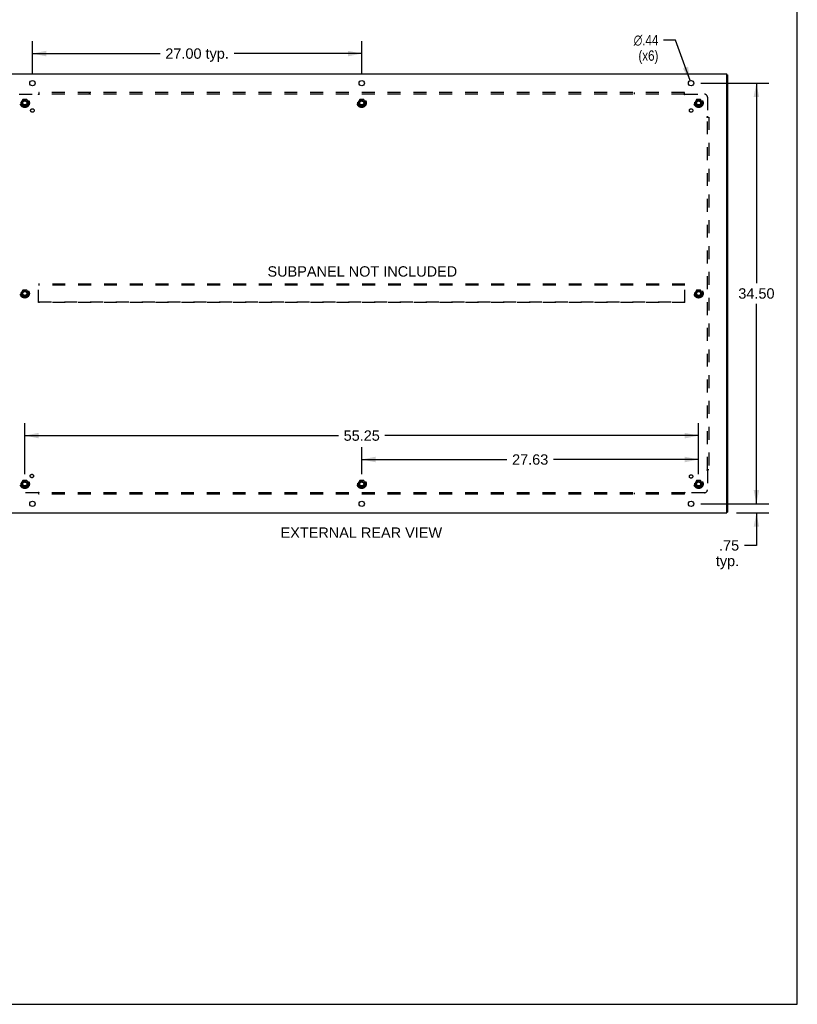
# Model space of a CAD drawing. Header units: inches. Extents: x 0 to 192, y 0 to 125.
# Tile 21 of 21: x 129 to 192, y 0 to 81. Entities that reach past the tile are written whole.
import ezdxf

# ---------------------------------------------------------------- set-up
doc = ezdxf.new("R2010")
doc.units = ezdxf.units.IN
doc.header["$LTSCALE"] = 10.584906
doc.header["$MEASUREMENT"] = 0
doc.linetypes.add('HIDDEN', pattern=[0.2, 0.1, -0.1])
doc.layers.get('0').update_dxf_attribs({"linetype": 'CONTINUOUS'})
for name, color, linetype in [('DEFAULT_2', 8, 'HIDDEN'), ('DIMENSIONS', 7, 'CONTINUOUS'), ('SUBPANEL', 7, 'CONTINUOUS')]:
    doc.layers.add(name, color=color, linetype=linetype)
doc.styles.get("Standard").update_dxf_attribs({"font": 'arial.ttf'})
doc.styles.add('TEXTSTYLE_1', font='gdt', dxfattribs={"width": 0.8})
doc.dimstyles.new('DIMSTYLE_1', dxfattribs={"dimtxt": 0.849057, "dimasz": 1.132075, "dimexe": 0.09, "dimexo": 0.07, "dimgap": 0.0375, "dimtad": 0, "dimtih": 1, "dimtoh": 1, "dimzin": 4, "dimdsep": 46, "dimtxsty": 'Standard', "dimblk": '_FILLED', "dimblk1": '_FILLED', "dimblk2": '_FILLED', "dimcen": 0.09, "dimadec": 3, "dimazin": 1, "dimtfac": 1, "dimtdec": 3, "dimtofl": 0, "dimtmove": 0, "dimatfit": 3, "dimldrblk": '_FILLED', "dimfxl": 0, "dimtolj": 1, "dimtzin": 4, "dimarcsym": 0})
doc.dimstyles.new('DIMSTYLE_2', dxfattribs={"dimtxt": 0.849057, "dimasz": 1.132075, "dimexe": 0.09, "dimexo": 0.07, "dimgap": 0.09, "dimtad": 0, "dimtih": 1, "dimtoh": 1, "dimzin": 4, "dimdsep": 46, "dimtxsty": 'Standard', "dimblk": '_FILLED', "dimblk1": '_FILLED', "dimblk2": '_FILLED', "dimcen": 0.09, "dimadec": 3, "dimazin": 1, "dimtfac": 1, "dimtdec": 3, "dimtofl": 0, "dimtmove": 0, "dimatfit": 1, "dimldrblk": '_FILLED', "dimfxl": 0, "dimtolj": 1, "dimtzin": 4, "dimarcsym": 0})

# ---------------------------------------------------------------- blocks, each defined once
blk = doc.blocks.new('_FILLED')
at = {"color": 0, "linetype": 'ByBlock'}
blk.add_solid([(0, 0), (-1, 0.2), (-1, -0.2)], dxfattribs=at)
blk = doc.blocks.new('*D7')
at = {"layer": 'DIMENSIONS', "color": 2, "linetype": 'Continuous'}
for p, q in [((189.101, 41.049), (189.101, 43.313)), ((184.53, 41.049), (190.119, 41.049)), ((187.455, 40.299), (190.119, 40.299)), ((189.101, 40.299), (189.101, 37.636)), ((189.101, 37.636), (188.11, 37.636))]:
    blk.add_line(p, q, dxfattribs=at)
at = {"layer": 'DIMENSIONS', "color": 2, "linetype": 'Continuous', "xscale": 1.1320754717, "yscale": 1.1320754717, "zscale": 1.1320754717}
for p, rotation in [((189.101, 41.049), 270), ((189.101, 40.299), 90)]:
    blk.add_blockref('_FILLED', p, dxfattribs=dict(at, rotation=rotation))
at = {"layer": 'DIMENSIONS', "color": 2, "linetype": 'Continuous', "insert": (187.685, 38.061), "char_height": 0.8491, "width": 1.90959, "attachment_point": 3, "line_spacing_factor": 0.9}
blk.add_mtext('.75\\Ptyp.', dxfattribs=at)
blk = doc.blocks.new('*D8')
at = {"layer": 'DIMENSIONS', "color": 2, "linetype": 'Continuous'}
for p, q in [((129.737, 76.341), (129.737, 78.994)), ((156.737, 76.341), (156.737, 78.994)), ((129.737, 77.975), (140.21, 77.975)), ((156.737, 77.975), (146.264, 77.975))]:
    blk.add_line(p, q, dxfattribs=at)
at = {"layer": 'DIMENSIONS', "color": 2, "linetype": 'Continuous', "xscale": 1.1320754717, "yscale": 1.1320754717, "zscale": 1.1320754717, "rotation": 180}
blk.add_blockref('_FILLED', (129.737, 77.975), dxfattribs=at)
at = {"layer": 'DIMENSIONS', "color": 2, "linetype": 'Continuous', "xscale": 1.1320754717, "yscale": 1.1320754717, "zscale": 1.1320754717}
blk.add_blockref('_FILLED', (156.737, 77.975), dxfattribs=at)
at = {"layer": 'DIMENSIONS', "color": 2, "linetype": 'Continuous', "insert": (143.237, 78.399), "char_height": 0.8491, "width": 5.20481, "attachment_point": 2, "line_spacing_factor": 0.9}
blk.add_mtext('27.00 typ.', dxfattribs=at)
blk = doc.blocks.new('*D9')
at = {"layer": 'DIMENSIONS', "color": 2, "linetype": 'Continuous'}
for p, q in [((184.53, 75.549), (190.119, 75.549)), ((189.101, 75.549), (189.101, 59.148)), ((189.101, 41.049), (189.101, 57.45)), ((184.53, 41.049), (190.119, 41.049))]:
    blk.add_line(p, q, dxfattribs=at)
at = {"layer": 'DIMENSIONS', "color": 2, "linetype": 'Continuous', "xscale": 1.1320754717, "yscale": 1.1320754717, "zscale": 1.1320754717}
for p, rotation in [((189.101, 75.549), 90), ((189.101, 41.049), 270)]:
    blk.add_blockref('_FILLED', p, dxfattribs=dict(at, rotation=rotation))
at = {"layer": 'DIMENSIONS', "color": 2, "linetype": 'Continuous', "insert": (189.101, 58.724), "char_height": 0.8491, "width": 2.96696, "attachment_point": 2, "line_spacing_factor": 0.9}
blk.add_mtext('34.50', dxfattribs=at)
blk = doc.blocks.new('*D10')
at = {"layer": 'DIMENSIONS', "color": 2, "linetype": 'Continuous'}
for p, q in [((126.737, 76.948), (126.737, 78.994)), ((129.737, 76.341), (129.737, 78.994)), ((126.737, 77.975), (124.172, 77.975)), ((129.737, 77.975), (132.001, 77.975))]:
    blk.add_line(p, q, dxfattribs=at)
at = {"layer": 'DIMENSIONS', "color": 2, "linetype": 'Continuous', "xscale": 1.1320754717, "yscale": 1.1320754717, "zscale": 1.1320754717}
blk.add_blockref('_FILLED', (126.737, 77.975), dxfattribs=at)
at = {"layer": 'DIMENSIONS', "color": 2, "linetype": 'Continuous', "xscale": 1.1320754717, "yscale": 1.1320754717, "zscale": 1.1320754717, "rotation": 180}
blk.add_blockref('_FILLED', (129.737, 77.975), dxfattribs=at)
at = {"layer": 'DIMENSIONS', "color": 2, "linetype": 'Continuous', "insert": (123.747, 78.399), "char_height": 0.8491, "width": 2.30729, "attachment_point": 3, "line_spacing_factor": 0.9}
blk.add_mtext('3.00\\Ptyp.', dxfattribs=at)
blk = doc.blocks.new('*D11')
at = {"layer": 'DIMENSIONS', "color": 2, "linetype": 'Continuous'}
for p, q in [((182.475, 79.083), (181.484, 79.083)), ((183.664, 75.755), (182.475, 79.083))]:
    blk.add_line(p, q, dxfattribs=at)
at = {"layer": 'DIMENSIONS', "color": 2, "linetype": 'Continuous', "xscale": 1.1320754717, "yscale": 1.1320754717, "zscale": 1.1320754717, "rotation": 289.6559792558}
blk.add_blockref('_FILLED', (183.664, 75.755), dxfattribs=at)
at = {"layer": 'DIMENSIONS', "color": 2, "linetype": 'Continuous', "insert": (181.06, 79.507), "char_height": 0.84906, "width": 2.77969, "attachment_point": 3, "line_spacing_factor": 0.9, "style": 'TEXTSTYLE_1'}
blk.add_mtext('{\\fgdt;n}\\fArial;.44\\P(x6)', dxfattribs=at)
blk = doc.blocks.new('*D14')
at = {"layer": 'DIMENSIONS', "color": 2, "linetype": 'Continuous'}
for p, q in [((129.112, 43.466), (129.112, 47.66)), ((184.362, 43.466), (184.362, 47.66)), ((129.112, 46.641), (154.829, 46.641)), ((184.362, 46.641), (158.645, 46.641))]:
    blk.add_line(p, q, dxfattribs=at)
at = {"layer": 'DIMENSIONS', "color": 2, "linetype": 'Continuous', "xscale": 1.1320754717, "yscale": 1.1320754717, "zscale": 1.1320754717, "rotation": 180}
blk.add_blockref('_FILLED', (129.112, 46.641), dxfattribs=at)
at = {"layer": 'DIMENSIONS', "color": 2, "linetype": 'Continuous', "xscale": 1.1320754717, "yscale": 1.1320754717, "zscale": 1.1320754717}
blk.add_blockref('_FILLED', (184.362, 46.641), dxfattribs=at)
at = {"layer": 'DIMENSIONS', "color": 2, "linetype": 'Continuous', "insert": (156.737, 47.066), "char_height": 0.8491, "width": 2.96696, "attachment_point": 2, "line_spacing_factor": 0.9}
blk.add_mtext('55.25', dxfattribs=at)
blk = doc.blocks.new('*D15')
at = {"layer": 'DIMENSIONS', "color": 2, "linetype": 'Continuous'}
for p, q in [((156.737, 43.466), (156.737, 45.7)), ((184.362, 43.466), (184.362, 45.7)), ((156.737, 44.681), (168.642, 44.681)), ((184.362, 44.681), (172.458, 44.681))]:
    blk.add_line(p, q, dxfattribs=at)
at = {"layer": 'DIMENSIONS', "color": 2, "linetype": 'Continuous', "xscale": 1.1320754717, "yscale": 1.1320754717, "zscale": 1.1320754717, "rotation": 180}
blk.add_blockref('_FILLED', (156.737, 44.681), dxfattribs=at)
at = {"layer": 'DIMENSIONS', "color": 2, "linetype": 'Continuous', "xscale": 1.1320754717, "yscale": 1.1320754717, "zscale": 1.1320754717}
blk.add_blockref('_FILLED', (184.362, 44.681), dxfattribs=at)
at = {"layer": 'DIMENSIONS', "color": 2, "linetype": 'Continuous', "insert": (170.55, 45.105), "char_height": 0.8491, "width": 2.96696, "attachment_point": 2, "line_spacing_factor": 0.9}
blk.add_mtext('27.63', dxfattribs=at)

msp = doc.modelspace()

# ---------------------------------------------------------------- linework, layer by layer
at = {"color": 7, "linetype": 'Continuous'}
for p, q in [((192.453, 0), (192.453, 124.528)), ((186.662, 76.236), (186.737, 76.236)), ((186.662, 40.362), (186.737, 40.362)), ((0, 0), (192.453, 0))]:
    msp.add_line(p, q, dxfattribs=at)
at = {"color": 3, "linetype": 'Continuous'}
for p, q in [((126.812, 76.299), (186.662, 76.299)), ((186.662, 40.299), (186.662, 76.299)), ((186.737, 76.236), (186.737, 40.362)), ((126.812, 40.299), (186.662, 40.299))]:
    msp.add_line(p, q, dxfattribs=at)
for centre in [(129.737, 75.549), (156.737, 75.549), (183.737, 75.549), (129.737, 41.049), (156.737, 41.049), (183.737, 41.049)]:
    msp.add_circle(centre, 0.219, dxfattribs=at)
at = {"layer": 'DEFAULT_2', "color": 8, "linetype": 'HIDDEN'}
for p, q in [((128.949, 74.197), (128.795, 73.929)), ((128.795, 73.919), (128.949, 73.652)), ((129.267, 74.202), (128.958, 74.202)), ((129.267, 73.647), (128.958, 73.647)), ((129.43, 73.929), (129.275, 74.197)), ((129.275, 73.652), (129.43, 73.919)), ((156.574, 74.197), (156.42, 73.929)), ((156.42, 73.919), (156.574, 73.652)), ((156.892, 74.202), (156.583, 74.202)), ((156.892, 73.647), (156.583, 73.647)), ((157.055, 73.929), (156.9, 74.197)), ((156.9, 73.652), (157.055, 73.919)), ((184.199, 74.197), (184.045, 73.929)), ((184.045, 73.919), (184.199, 73.652)), ((184.517, 74.202), (184.208, 74.202)), ((184.517, 73.647), (184.208, 73.647)), ((184.68, 73.929), (184.525, 74.197)), ((184.525, 73.652), (184.68, 73.919)), ((130.237, 57.549), (130.237, 59.049)), ((183.237, 59.049), (130.237, 59.049)), ((183.237, 58.974), (130.237, 58.974)), ((183.237, 57.549), (183.237, 59.049)), ((128.949, 58.572), (128.795, 58.304)), ((128.795, 58.294), (128.949, 58.027)), ((129.267, 58.577), (128.958, 58.577)), ((129.43, 58.304), (129.275, 58.572)), ((129.275, 58.027), (129.43, 58.294)), ((184.199, 58.572), (184.045, 58.304)), ((184.045, 58.294), (184.199, 58.027)), ((184.517, 58.577), (184.208, 58.577)), ((184.68, 58.304), (184.525, 58.572)), ((184.525, 58.027), (184.68, 58.294)), ((129.267, 58.022), (128.958, 58.022)), ((130.237, 57.624), (183.237, 57.624)), ((183.237, 57.549), (130.237, 57.549)), ((184.517, 58.022), (184.208, 58.022)), ((128.949, 42.947), (128.795, 42.679)), ((129.267, 42.952), (128.958, 42.952)), ((129.43, 42.679), (129.275, 42.947)), ((156.574, 42.947), (156.42, 42.679)), ((156.892, 42.952), (156.583, 42.952)), ((157.055, 42.679), (156.9, 42.947)), ((184.199, 42.947), (184.045, 42.679)), ((184.517, 42.952), (184.208, 42.952)), ((184.68, 42.679), (184.525, 42.947)), ((128.795, 42.669), (128.949, 42.402)), ((129.267, 42.397), (128.958, 42.397)), ((129.275, 42.402), (129.43, 42.669)), ((156.42, 42.669), (156.574, 42.402)), ((156.892, 42.397), (156.583, 42.397)), ((156.9, 42.402), (157.055, 42.669)), ((184.045, 42.669), (184.199, 42.402)), ((184.517, 42.397), (184.208, 42.397)), ((184.525, 42.402), (184.68, 42.669))]:
    msp.add_line(p, q, dxfattribs=at)
for centre, radius in [((129.112, 73.924), 0.372), ((156.737, 73.924), 0.372), ((184.362, 73.924), 0.372), ((129.112, 73.924), 0.356), ((129.112, 73.924), 0.312), ((129.112, 73.924), 0.204), ((129.112, 73.924), 0.188), ((129.112, 73.924), 0.183), ((129.112, 73.924), 0.165), ((156.737, 73.924), 0.356), ((156.737, 73.924), 0.312), ((156.737, 73.924), 0.204), ((156.737, 73.924), 0.188), ((156.737, 73.924), 0.183), ((156.737, 73.924), 0.165), ((184.362, 73.924), 0.356), ((184.362, 73.924), 0.312), ((184.362, 73.924), 0.204), ((184.362, 73.924), 0.188), ((184.362, 73.924), 0.183), ((184.362, 73.924), 0.165), ((129.112, 58.299), 0.372), ((129.112, 58.299), 0.356), ((129.112, 58.299), 0.312), ((129.112, 58.299), 0.204), ((129.112, 58.299), 0.188), ((129.112, 58.299), 0.183), ((129.112, 58.299), 0.165), ((184.362, 58.299), 0.372), ((184.362, 58.299), 0.356), ((184.362, 58.299), 0.312), ((184.362, 58.299), 0.204), ((184.362, 58.299), 0.188), ((184.362, 58.299), 0.183), ((184.362, 58.299), 0.165), ((129.112, 42.674), 0.372), ((129.112, 42.674), 0.356), ((129.112, 42.674), 0.312), ((129.112, 42.674), 0.204), ((129.112, 42.674), 0.188), ((129.112, 42.674), 0.183), ((129.112, 42.674), 0.165), ((156.737, 42.674), 0.372), ((156.737, 42.674), 0.356), ((156.737, 42.674), 0.312), ((156.737, 42.674), 0.204), ((156.737, 42.674), 0.188), ((156.737, 42.674), 0.183), ((156.737, 42.674), 0.165), ((184.362, 42.674), 0.372), ((184.362, 42.674), 0.356), ((184.362, 42.674), 0.312), ((184.362, 42.674), 0.204), ((184.362, 42.674), 0.188), ((184.362, 42.674), 0.183), ((184.362, 42.674), 0.165)]:
    msp.add_circle(centre, radius, dxfattribs=at)
for centre, start, end in [((128.803, 73.924), 150.01268, 209.98829), ((128.958, 74.192), 90.01235, 149.98915), ((128.958, 73.657), 210.01204, 269.98872), ((129.267, 74.192), 30.01204, 89.98872), ((129.267, 73.657), 270.01235, 329.98915), ((129.421, 73.924), 330.01268, 29.98829), ((156.428, 73.924), 150.01268, 209.98829), ((156.583, 74.192), 90.01235, 149.98915), ((156.583, 73.657), 210.01204, 269.98872), ((156.892, 74.192), 30.01204, 89.98872), ((156.892, 73.657), 270.01235, 329.98915), ((157.046, 73.924), 330.01268, 29.98829), ((184.053, 73.924), 150.01268, 209.98829), ((184.208, 74.192), 90.01235, 149.98915), ((184.208, 73.657), 210.01204, 269.98872), ((184.517, 74.192), 30.01204, 89.98872), ((184.517, 73.657), 270.01235, 329.98915), ((184.671, 73.924), 330.01268, 29.98829), ((128.803, 58.299), 150.01268, 209.98829), ((128.958, 58.567), 90.01235, 149.98915), ((129.267, 58.567), 30.01204, 89.98872), ((129.421, 58.299), 330.01268, 29.98829), ((184.053, 58.299), 150.01268, 209.98829), ((184.208, 58.567), 90.01235, 149.98915), ((184.517, 58.567), 30.01204, 89.98872), ((184.671, 58.299), 330.01268, 29.98829), ((128.958, 58.032), 210.01204, 269.98872), ((129.267, 58.032), 270.01235, 329.98915), ((184.208, 58.032), 210.01204, 269.98872), ((184.517, 58.032), 270.01235, 329.98915), ((128.958, 42.942), 90.01235, 149.98915), ((129.267, 42.942), 30.01204, 89.98872), ((156.583, 42.942), 90.01235, 149.98915), ((156.892, 42.942), 30.01204, 89.98872), ((184.208, 42.942), 90.01235, 149.98915), ((184.517, 42.942), 30.01204, 89.98872), ((128.803, 42.674), 150.01268, 209.98829), ((128.958, 42.407), 210.01204, 269.98872), ((129.267, 42.407), 270.01235, 329.98915), ((129.421, 42.674), 330.01268, 29.98829), ((156.428, 42.674), 150.01268, 209.98829), ((156.583, 42.407), 210.01204, 269.98872), ((156.892, 42.407), 270.01235, 329.98915), ((157.046, 42.674), 330.01268, 29.98829), ((184.053, 42.674), 150.01268, 209.98829), ((184.208, 42.407), 210.01204, 269.98872), ((184.517, 42.407), 270.01235, 329.98915), ((184.671, 42.674), 330.01268, 29.98829)]:
    msp.add_arc(centre, 0.01, start, end, dxfattribs=at)
at = {"layer": 'SUBPANEL', "color": 8, "linetype": 'HIDDEN'}
for p, q in [((128.643, 74.643), (130.233, 74.643)), ((130.251, 74.661), (130.245, 74.655)), ((130.268, 74.768), (130.268, 74.602)), ((183.206, 74.768), (130.268, 74.768)), ((183.206, 74.643), (130.268, 74.643)), ((134.393, 74.768), (134.393, 74.643)), ((179.081, 74.768), (179.081, 74.643)), ((183.206, 74.602), (183.206, 74.768)), ((183.241, 74.643), (184.831, 74.643)), ((185.081, 74.393), (185.081, 72.803)), ((185.04, 72.768), (185.206, 72.768)), ((185.081, 43.83), (185.081, 72.768)), ((185.1, 72.785), (185.093, 72.791)), ((185.206, 72.768), (185.206, 43.83)), ((185.206, 43.83), (185.04, 43.83)), ((185.081, 43.795), (185.081, 42.205)), ((130.268, 41.83), (130.268, 41.996)), ((183.206, 41.83), (183.206, 41.996)), ((130.233, 41.955), (128.643, 41.955)), ((183.206, 41.955), (130.268, 41.955)), ((183.206, 41.83), (130.268, 41.83)), ((134.393, 41.83), (134.393, 41.955)), ((179.081, 41.955), (179.081, 41.83)), ((183.223, 41.937), (183.229, 41.943)), ((184.831, 41.955), (183.241, 41.955))]:
    msp.add_line(p, q, dxfattribs=at)
for points in [[(130.245, 74.655), (130.243, 74.653), (130.241, 74.651), (130.239, 74.649), (130.238, 74.648), (130.236, 74.646), (130.234, 74.644), (130.233, 74.643)], [(130.246, 74.623), (130.243, 74.628), (130.242, 74.63), (130.24, 74.633), (130.239, 74.635), (130.237, 74.637), (130.236, 74.639), (130.234, 74.641), (130.233, 74.643)], [(130.268, 74.602), (130.267, 74.603), (130.265, 74.603), (130.263, 74.604), (130.262, 74.605), (130.26, 74.606), (130.259, 74.607), (130.257, 74.609), (130.256, 74.61), (130.254, 74.612), (130.253, 74.614), (130.251, 74.615), (130.25, 74.617), (130.249, 74.619), (130.247, 74.621), (130.246, 74.623)], [(130.268, 74.681), (130.267, 74.679), (130.265, 74.677), (130.264, 74.675), (130.262, 74.673), (130.261, 74.671), (130.259, 74.669), (130.257, 74.668), (130.256, 74.666), (130.254, 74.665), (130.253, 74.663), (130.251, 74.661)], [(183.206, 74.681), (183.207, 74.679), (183.209, 74.677), (183.211, 74.675), (183.212, 74.673), (183.214, 74.671), (183.215, 74.669), (183.217, 74.668), (183.218, 74.666), (183.22, 74.665), (183.221, 74.663), (183.223, 74.661)], [(183.206, 74.602), (183.208, 74.603), (183.209, 74.603), (183.211, 74.604), (183.213, 74.605), (183.214, 74.606), (183.216, 74.607), (183.217, 74.609), (183.219, 74.61), (183.22, 74.612), (183.222, 74.614), (183.223, 74.615), (183.224, 74.617), (183.226, 74.619), (183.227, 74.621), (183.228, 74.623), (183.231, 74.628)], [(183.223, 74.661), (183.229, 74.655), (183.231, 74.653), (183.233, 74.651), (183.235, 74.649), (183.237, 74.648), (183.238, 74.646), (183.24, 74.644), (183.241, 74.643)], [(183.231, 74.628), (183.233, 74.63), (183.234, 74.633), (183.236, 74.635), (183.237, 74.637), (183.238, 74.639), (183.24, 74.641), (183.241, 74.643)], [(185.04, 72.768), (185.041, 72.77), (185.041, 72.771), (185.042, 72.773), (185.043, 72.774), (185.044, 72.776), (185.045, 72.778), (185.047, 72.779), (185.048, 72.781), (185.05, 72.782), (185.052, 72.784), (185.053, 72.785), (185.055, 72.786), (185.057, 72.788), (185.059, 72.789), (185.062, 72.79)], [(185.062, 72.79), (185.066, 72.793), (185.069, 72.794), (185.071, 72.796), (185.073, 72.797), (185.075, 72.799), (185.077, 72.8), (185.079, 72.802), (185.081, 72.803)], [(185.093, 72.791), (185.091, 72.793), (185.089, 72.795), (185.088, 72.797), (185.086, 72.799), (185.084, 72.8), (185.082, 72.802), (185.081, 72.803)], [(185.119, 72.768), (185.117, 72.769), (185.115, 72.771), (185.113, 72.773), (185.111, 72.774), (185.109, 72.776), (185.108, 72.777), (185.106, 72.779), (185.104, 72.78), (185.103, 72.782), (185.101, 72.783), (185.1, 72.785)], [(185.04, 43.83), (185.041, 43.829), (185.041, 43.827), (185.042, 43.825), (185.043, 43.824), (185.044, 43.822), (185.045, 43.821), (185.047, 43.819), (185.048, 43.817), (185.05, 43.816), (185.052, 43.815), (185.053, 43.813), (185.055, 43.812), (185.057, 43.811), (185.059, 43.809), (185.062, 43.808), (185.066, 43.805)], [(185.066, 43.805), (185.069, 43.804), (185.071, 43.802), (185.073, 43.801), (185.075, 43.799), (185.077, 43.798), (185.079, 43.796), (185.081, 43.795)], [(185.1, 43.813), (185.093, 43.807), (185.091, 43.805), (185.089, 43.803), (185.088, 43.801), (185.086, 43.799), (185.084, 43.798), (185.082, 43.796), (185.081, 43.795)], [(185.119, 43.83), (185.117, 43.829), (185.115, 43.827), (185.113, 43.826), (185.111, 43.824), (185.109, 43.822), (185.108, 43.821), (185.106, 43.819), (185.104, 43.818), (185.103, 43.816), (185.101, 43.815), (185.1, 43.813)], [(130.268, 41.996), (130.267, 41.995), (130.265, 41.995), (130.263, 41.994), (130.262, 41.993), (130.26, 41.992), (130.259, 41.991), (130.257, 41.989), (130.256, 41.988), (130.254, 41.986), (130.253, 41.985), (130.251, 41.983), (130.25, 41.981), (130.249, 41.979), (130.247, 41.977), (130.246, 41.975), (130.243, 41.97)], [(183.206, 41.996), (183.208, 41.995), (183.209, 41.995), (183.211, 41.994), (183.213, 41.993), (183.214, 41.992), (183.216, 41.991), (183.217, 41.989), (183.219, 41.988), (183.22, 41.986), (183.222, 41.985), (183.223, 41.983), (183.224, 41.981), (183.226, 41.979), (183.227, 41.977), (183.228, 41.975)], [(130.243, 41.97), (130.242, 41.968), (130.24, 41.965), (130.239, 41.963), (130.237, 41.961), (130.236, 41.959), (130.234, 41.957), (130.233, 41.955)], [(130.251, 41.937), (130.245, 41.943), (130.243, 41.945), (130.241, 41.947), (130.239, 41.949), (130.238, 41.95), (130.236, 41.952), (130.234, 41.954), (130.233, 41.955)], [(130.268, 41.917), (130.267, 41.919), (130.265, 41.921), (130.264, 41.923), (130.262, 41.925), (130.261, 41.927), (130.259, 41.929), (130.257, 41.93), (130.256, 41.932), (130.254, 41.934), (130.253, 41.935), (130.251, 41.937)], [(183.206, 41.917), (183.207, 41.919), (183.209, 41.921), (183.211, 41.923), (183.212, 41.925), (183.214, 41.927), (183.215, 41.929), (183.217, 41.93), (183.218, 41.932), (183.22, 41.934), (183.221, 41.935), (183.223, 41.937)], [(183.228, 41.975), (183.231, 41.97), (183.233, 41.968), (183.234, 41.965), (183.236, 41.963), (183.237, 41.961), (183.238, 41.959), (183.24, 41.957), (183.241, 41.955)], [(183.229, 41.943), (183.231, 41.945), (183.233, 41.947), (183.235, 41.949), (183.237, 41.95), (183.238, 41.952), (183.24, 41.954), (183.241, 41.955)]]:
    msp.add_lwpolyline(points, dxfattribs=at)
for centre, radius in [((129.112, 73.924), 0.25), ((156.737, 73.924), 0.25), ((184.362, 73.924), 0.25), ((129.731, 73.305), 0.141), ((183.743, 73.305), 0.141), ((129.112, 58.299), 0.25), ((184.362, 58.299), 0.25), ((129.112, 42.674), 0.25), ((129.692, 43.329), 0.141), ((156.737, 42.674), 0.25), ((183.743, 43.293), 0.141), ((184.362, 42.674), 0.25)]:
    msp.add_circle(centre, radius, dxfattribs=at)
for centre, start, end in [((184.831, 74.393), 0, 90), ((184.831, 42.205), 270, 360)]:
    msp.add_arc(centre, 0.25, start, end, dxfattribs=at)

# ---------------------------------------------------------------- texts
at = {"layer": 'DIMENSIONS', "color": 2, "linetype": 'Continuous', "char_height": 0.84906, "attachment_point": 2, "line_spacing_factor": 0.9}
for s, insert, width in [('SUBPANEL NOT INCLUDED', (156.788, 60.531), 15.52606), ('EXTERNAL REAR VIEW', (156.704, 39.112), 13.21877)]:
    msp.add_mtext(s, dxfattribs=dict(at, insert=insert, width=width))

# ---------------------------------------------------------------- dimensions: what is measured, and where the dimension line sits
at = {"layer": 'DIMENSIONS', "color": 2, "linetype": 'Continuous'}
dim = msp.add_diameter_dim_2p(p1=(183.664, 75.755), p2=(183.811, 75.343), text='%%c<>\\P(x6)', dimstyle='DIMSTYLE_2', override={"dimpost": '<>'}, dxfattribs=at)
dim.commit()
dim.dimension.update_dxf_attribs({"geometry": '*D11', "text_midpoint": (179.67, 78.446), "dimtype": 163})
for base, p1, p2, text, picture, middle in [((129.737, 77.975), (126.737, 76.878), (129.737, 76.271), '<>\\Ptyp.', '*D10', (122.593, 77.338)), ((156.737, 77.975), (129.737, 76.271), (156.737, 76.271), '<> typ.', '*D8', (143.237, 77.975))]:
    dim = msp.add_linear_dim(base=base, p1=p1, p2=p2, text=text, dimstyle='DIMSTYLE_1', dxfattribs=at)
    dim.commit()
    dim.dimension.update_dxf_attribs({"geometry": picture, "text_midpoint": middle, "dimtype": 160})
for base, p1, p2, angle, picture, middle in [((189.101, 41.049), (184.46, 75.549), (184.46, 41.049), 270, '*D9', (189.099, 58.294)), ((156.737170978, 44.680900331), (184.362170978, 43.396494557), (156.737170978, 43.396494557), 180, '*D15', (170.538397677, 44.676165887))]:
    dim = msp.add_linear_dim(base=base, p1=p1, p2=p2, angle=angle, dimstyle='DIMSTYLE_1', dxfattribs=at)
    dim.commit()
    dim.dimension.update_dxf_attribs({"geometry": picture, "text_midpoint": middle, "dimtype": 160})
dim = msp.add_linear_dim(base=(184.362, 46.641), p1=(129.112, 43.396), p2=(184.362, 43.396), dimstyle='DIMSTYLE_1', dxfattribs=at)
dim.commit()
dim.dimension.update_dxf_attribs({"geometry": '*D14', "text_midpoint": (156.737, 46.636), "dimtype": 160})
dim = msp.add_linear_dim(base=(189.101, 41.049), p1=(187.385, 40.299), p2=(184.46, 41.049), angle=90, text='<>\\Ptyp.', dimstyle='DIMSTYLE_1', dxfattribs=at)
dim.commit()
dim.dimension.update_dxf_attribs({"geometry": '*D7', "text_midpoint": (186.731, 37), "dimtype": 160})

doc.saveas('drawing.dxf')
